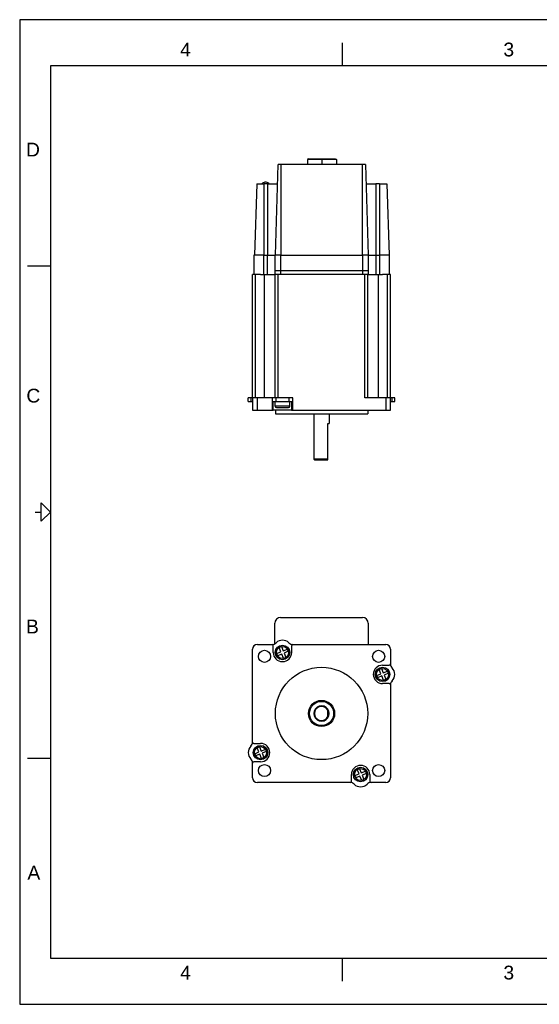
# Model space of a CAD drawing. Extents: x 0 to 21, y 0 to 16.
# Tile 1 of 5: x 0 to 8.4, y 0 to 16. Entities that reach past the tile are written whole.
import ezdxf

# ---------------------------------------------------------------- set-up
doc = ezdxf.new("R2010")
doc.units = 0
doc.header["$MEASUREMENT"] = 0
for name, color, linetype in [('CONTINUOUS', 7, 'CONTINUOUS'), ('TANGENT_EDGES', 7, 'CONTINUOUS'), ('VISIBLE', 7, 'CONTINUOUS')]:
    doc.layers.add(name, color=color, linetype=linetype)

# ---------------------------------------------------------------- blocks, each defined once
blk = doc.blocks.new('BLOCK16')
at = {"layer": 'CONTINUOUS'}
for p, q in [((21, 16), (0, 16)), ((0, 16), (0, 0)), ((5.25, 15.25), (5.25, 15.625)), ((20.5, 15.25), (0.5, 15.25)), ((0.5, 15.25), (0.5, 0.75)), ((0.125, 12), (0.5, 12)), ((0.25, 8), (0.35, 8)), ((0.125, 4), (0.5, 4)), ((0.5, 0.75), (20.5, 0.75)), ((5.25, 0.375), (5.25, 0.75)), ((0, 0), (21, 0))]:
    blk.add_line(p, q, dxfattribs=at)
blk.add_lwpolyline([(0.35, 7.85), (0.35, 8.15), (0.5, 8), (0.5, 8), (0.35, 7.85)], dxfattribs=at)
at = {"layer": 'CONTINUOUS', "char_height": 0.22404, "attachment_point": 4}
for s, insert in [('{\\fArial|b0|i0|c0|p0;\\C7;4}{\\fArial|b0|i0|c0|p0;\\C7;}', (2.609, 15.514)), ('{\\fArial|b0|i0|c0|p0;\\C7;3}{\\fArial|b0|i0|c0|p0;\\C7;}', (7.865, 15.514)), ('{\\fArial|b0|i0|c0|p0;\\C7;D}{\\fArial|b0|i0|c0|p0;\\C7;}', (0.103, 13.889)), ('{\\fArial|b0|i0|c0|p0;\\C7;C}{\\fArial|b0|i0|c0|p0;\\C7;}', (0.109, 9.889)), ('{\\fArial|b0|i0|c0|p0;\\C7;B}{\\fArial|b0|i0|c0|p0;\\C7;}', (0.103, 6.139)), ('{\\fArial|b0|i0|c0|p0;\\C7;A}{\\fArial|b0|i0|c0|p0;\\C7;}', (0.126, 2.139)), ('{\\fArial|b0|i0|c0|p0;\\C7;4}{\\fArial|b0|i0|c0|p0;\\C7;}', (2.609, 0.514)), ('{\\fArial|b0|i0|c0|p0;\\C7;3}{\\fArial|b0|i0|c0|p0;\\C7;}', (7.865, 0.514))]:
    blk.add_mtext(s, dxfattribs=dict(at, insert=insert))

msp = doc.modelspace()

# ---------------------------------------------------------------- linework, layer by layer
at = {"layer": 'TANGENT_EDGES'}
for p, q in [((4.252, 12.173), (4.252, 13.646)), ((4.913, 13.74), (4.913, 13.729)), ((4.913, 13.729), (4.913, 13.646)), ((5.574, 12.173), (5.574, 13.646)), ((3.974, 12.173), (3.974, 13.331)), ((4.033, 12.173), (4.033, 13.331)), ((5.793, 13.331), (5.793, 12.173)), ((5.852, 13.331), (5.852, 12.173)), ((3.964, 12.173), (3.964, 11.861)), ((4.023, 12.173), (4.023, 11.861)), ((4.242, 12.173), (4.242, 11.923)), ((5.574, 12.173), (5.574, 11.923)), ((5.793, 12.173), (5.793, 11.861)), ((5.852, 12.173), (5.852, 11.861)), ((3.836, 9.853), (3.836, 11.861)), ((3.981, 9.853), (3.981, 11.861)), ((4.205, 9.853), (4.205, 11.861)), ((4.242, 11.923), (4.242, 11.861)), ((5.574, 11.923), (5.574, 11.861)), ((5.61, 9.853), (5.61, 11.861)), ((5.835, 9.853), (5.835, 11.861)), ((5.98, 9.853), (5.98, 11.861)), ((3.759, 9.853), (3.759, 9.794)), ((3.865, 9.656), (3.865, 9.853)), ((4.103, 9.853), (4.103, 9.794)), ((4.103, 9.794), (4.103, 9.656)), ((4.168, 9.794), (4.168, 9.853)), ((4.377, 9.853), (4.377, 9.794)), ((4.442, 9.794), (4.442, 9.853)), ((4.442, 9.656), (4.442, 9.794)), ((5.951, 9.853), (5.951, 9.656)), ((6.056, 9.794), (6.056, 9.853)), ((4.391, 9.719), (4.154, 9.719))]:
    msp.add_line(p, q, dxfattribs=at)
for centre in [(4.273, 5.718), (5.9, 5.361), (3.916, 4.09), (5.543, 3.733)]:
    msp.add_circle(centre, 0.0984, dxfattribs=at)
at = {"layer": 'VISIBLE'}
for p, q in [((4.158, 12.173), (4.204, 13.646)), ((4.252, 13.646), (4.204, 13.646)), ((5.574, 13.646), (4.252, 13.646)), ((4.696, 13.74), (4.677, 13.729)), ((4.913, 13.729), (4.677, 13.729)), ((4.677, 13.729), (4.677, 13.646)), ((4.696, 13.74), (4.913, 13.74)), ((4.913, 13.74), (5.129, 13.74)), ((5.149, 13.729), (4.913, 13.729)), ((5.129, 13.74), (5.149, 13.729)), ((5.149, 13.729), (5.149, 13.646)), ((5.622, 13.646), (5.574, 13.646)), ((5.622, 13.646), (5.668, 12.173)), ((3.854, 13.331), (3.818, 12.173)), ((3.854, 13.331), (3.974, 13.331)), ((4.033, 13.331), (3.974, 13.331)), ((4.008, 13.358), (3.988, 13.358)), ((4.033, 13.331), (4.194, 13.331)), ((5.631, 13.331), (5.793, 13.331)), ((5.852, 13.331), (5.793, 13.331)), ((5.852, 13.331), (5.971, 13.331)), ((5.971, 13.331), (6.008, 12.173)), ((3.808, 12.173), (3.808, 11.861)), ((3.964, 12.173), (3.808, 12.173)), ((3.964, 12.173), (3.974, 12.173)), ((3.974, 12.173), (4.023, 12.173)), ((4.023, 12.173), (4.148, 12.173)), ((4.242, 12.173), (4.148, 12.173)), ((4.148, 12.173), (4.148, 11.923)), ((4.242, 12.173), (4.252, 12.173)), ((4.252, 12.173), (5.574, 12.173)), ((5.668, 12.173), (5.574, 12.173)), ((5.668, 12.173), (5.668, 11.923)), ((5.668, 12.173), (5.793, 12.173)), ((5.793, 12.173), (5.852, 12.173)), ((6.008, 12.173), (5.852, 12.173)), ((6.008, 12.173), (6.008, 11.861)), ((3.836, 11.861), (3.786, 11.861)), ((3.786, 9.853), (3.786, 11.861)), ((3.916, 11.861), (3.836, 11.861)), ((3.916, 11.861), (3.964, 11.861)), ((3.964, 11.861), (4.023, 11.861)), ((4.023, 11.861), (4.032, 11.861)), ((4.032, 11.861), (4.148, 11.861)), ((4.148, 11.923), (4.242, 11.923)), ((4.148, 11.923), (4.148, 11.861)), ((4.148, 11.861), (4.148, 11.861)), ((4.148, 11.861), (4.155, 11.861)), ((4.205, 11.861), (4.155, 11.861)), ((4.155, 9.853), (4.155, 11.861)), ((5.61, 11.861), (4.205, 11.861)), ((4.242, 11.923), (5.574, 11.923)), ((5.574, 11.923), (5.668, 11.923)), ((5.66, 11.861), (5.61, 11.861)), ((5.66, 9.853), (5.66, 11.861)), ((5.66, 11.861), (5.668, 11.861)), ((5.668, 11.923), (5.668, 11.861)), ((5.668, 11.861), (5.783, 11.861)), ((5.668, 11.861), (5.668, 11.861)), ((5.783, 11.861), (5.793, 11.861)), ((5.793, 11.861), (5.852, 11.861)), ((5.852, 11.861), (5.899, 11.861)), ((5.98, 11.861), (5.899, 11.861)), ((6.03, 11.861), (5.98, 11.861)), ((6.03, 9.853), (6.03, 11.861)), ((3.759, 9.853), (3.717, 9.853)), ((3.717, 9.794), (3.717, 9.853)), ((3.717, 9.794), (3.759, 9.794)), ((3.786, 9.853), (3.759, 9.853)), ((3.759, 9.794), (3.786, 9.794)), ((3.786, 9.853), (3.786, 9.656)), ((3.865, 9.853), (3.786, 9.853)), ((4.103, 9.853), (3.865, 9.853)), ((4.168, 9.853), (4.103, 9.853)), ((4.103, 9.794), (4.168, 9.794)), ((4.103, 9.794), (4.103, 9.794)), ((4.123, 9.656), (4.123, 9.794)), ((4.154, 9.719), (4.154, 9.794)), ((4.377, 9.853), (4.168, 9.853)), ((4.168, 9.794), (4.377, 9.794)), ((4.442, 9.853), (4.377, 9.853)), ((4.377, 9.794), (4.442, 9.794)), ((4.391, 9.719), (4.391, 9.794)), ((4.422, 9.794), (4.422, 9.656)), ((4.442, 9.794), (4.442, 9.794)), ((5.951, 9.853), (5.61, 9.853)), ((6.03, 9.853), (5.951, 9.853)), ((6.03, 9.656), (6.03, 9.853)), ((6.056, 9.853), (6.03, 9.853)), ((6.03, 9.794), (6.056, 9.794)), ((6.099, 9.853), (6.056, 9.853)), ((6.056, 9.794), (6.099, 9.794)), ((6.099, 9.794), (6.099, 9.853)), ((3.786, 9.656), (3.865, 9.656)), ((3.865, 9.656), (4.103, 9.656)), ((4.103, 9.656), (4.123, 9.656)), ((4.422, 9.656), (4.123, 9.656)), ((4.158, 9.656), (4.158, 9.593)), ((4.174, 9.7), (4.371, 9.7)), ((4.422, 9.656), (4.442, 9.656)), ((4.442, 9.656), (5.951, 9.656)), ((5.658, 9.656), (5.658, 9.593)), ((5.951, 9.656), (6.03, 9.656)), ((4.158, 9.593), (5.658, 9.593)), ((4.783, 9.593), (4.783, 8.856)), ((5.033, 9.593), (5.033, 9.436)), ((5.011, 9.436), (5.033, 9.436)), ((5.011, 8.856), (5.011, 9.436)), ((5.011, 8.856), (4.783, 8.856)), ((4.793, 8.846), (4.783, 8.856)), ((4.793, 8.846), (5.011, 8.846)), ((5.011, 8.846), (5.011, 8.856)), ((4.242, 6.286), (5.574, 6.286)), ((4.148, 5.859), (4.148, 6.192)), ((5.668, 6.192), (5.668, 5.848)), ((3.786, 4.26), (3.786, 5.769)), ((3.865, 5.848), (4.103, 5.848)), ((4.103, 5.848), (4.103, 5.848)), ((4.123, 5.718), (4.123, 5.828)), ((4.247, 5.729), (4.218, 5.798)), ((4.255, 5.813), (4.283, 5.744)), ((4.283, 5.744), (4.352, 5.772)), ((4.422, 5.828), (4.422, 5.718)), ((4.442, 5.848), (4.442, 5.848)), ((4.442, 5.848), (5.951, 5.848)), ((6.03, 5.769), (6.03, 5.53)), ((4.178, 5.7), (4.247, 5.729)), ((4.262, 5.692), (4.193, 5.664)), ((4.291, 5.623), (4.262, 5.692)), ((4.367, 5.736), (4.298, 5.707)), ((4.298, 5.707), (4.327, 5.638)), ((5.874, 5.372), (5.846, 5.441)), ((5.882, 5.456), (5.911, 5.387)), ((5.9, 5.511), (6.01, 5.511)), ((6.03, 5.53), (6.03, 5.53)), ((5.805, 5.343), (5.874, 5.372)), ((5.889, 5.335), (5.82, 5.307)), ((5.918, 5.266), (5.889, 5.335)), ((5.911, 5.387), (5.98, 5.415)), ((5.995, 5.379), (5.926, 5.35)), ((5.926, 5.35), (5.954, 5.281)), ((6.01, 5.211), (5.9, 5.211)), ((6.03, 5.192), (6.03, 5.192)), ((6.03, 5.192), (6.03, 3.682)), ((5.011, 4.777), (5.011, 4.797)), ((5.011, 4.675), (5.011, 4.777)), ((5.011, 4.655), (5.011, 4.675)), ((3.786, 4.26), (3.786, 4.26)), ((3.806, 4.24), (3.916, 4.24)), ((3.89, 4.101), (3.861, 4.17)), ((3.898, 4.185), (3.926, 4.116)), ((3.821, 4.072), (3.89, 4.101)), ((3.905, 4.065), (3.836, 4.036)), ((3.934, 3.996), (3.905, 4.065)), ((3.926, 4.116), (3.995, 4.145)), ((4.01, 4.108), (3.941, 4.08)), ((3.941, 4.08), (3.97, 4.011)), ((3.786, 3.682), (3.786, 3.921)), ((3.786, 3.921), (3.786, 3.921)), ((3.916, 3.941), (3.806, 3.941)), ((5.394, 3.623), (5.394, 3.733)), ((5.448, 3.716), (5.518, 3.744)), ((5.533, 3.708), (5.464, 3.679)), ((5.518, 3.744), (5.489, 3.813)), ((5.525, 3.828), (5.554, 3.759)), ((5.561, 3.639), (5.533, 3.708)), ((5.554, 3.759), (5.623, 3.788)), ((5.638, 3.751), (5.569, 3.723)), ((5.569, 3.723), (5.598, 3.654)), ((5.693, 3.733), (5.693, 3.623)), ((5.374, 3.604), (3.865, 3.604)), ((5.374, 3.604), (5.374, 3.604)), ((5.951, 3.604), (5.713, 3.604)), ((5.713, 3.604), (5.713, 3.604))]:
    msp.add_line(p, q, dxfattribs=at)
for centre, radius in [((4.273, 5.718), 0.118), ((3.98, 5.654), 0.0984), ((5.836, 5.654), 0.0984), ((4.908, 4.726), 0.75), ((5.9, 5.361), 0.118), ((4.908, 4.726), 0.213), ((4.908, 4.726), 0.197), ((3.916, 4.09), 0.118), ((3.98, 3.798), 0.0984), ((5.543, 3.733), 0.118), ((5.836, 3.798), 0.0984)]:
    msp.add_circle(centre, radius, dxfattribs=at)
for centre, radius, start, end in [((3.988, 13.297), 0.061, 90, 146.7436), ((4.008, 13.297), 0.061, 33.2564, 90), ((4.174, 9.719), 0.0197, 180, 270), ((4.371, 9.719), 0.0197, 270, 0), ((4.242, 6.192), 0.0938, 90, 180), ((5.574, 6.192), 0.0938, 0, 90), ((3.865, 5.769), 0.0787, 90, 180), ((4.103, 5.94), 0.0925, 270, 314.3509), ((4.103, 5.828), 0.0197, 0, 90), ((4.273, 5.767), 0.15, 45.6491, 134.3509), ((4.273, 5.718), 0.0965, 100.7469, 124.2984), ((4.273, 5.718), 0.0965, 10.7469, 34.2984), ((4.442, 5.94), 0.0925, 225.6491, 270), ((4.442, 5.828), 0.0197, 90, 180), ((5.951, 5.769), 0.0787, 0, 90), ((4.273, 5.718), 0.15, 180, 0), ((4.273, 5.718), 0.0965, 190.7469, 214.2984), ((4.273, 5.718), 0.0965, 280.7469, 304.2984), ((5.9, 5.361), 0.15, 90, 270), ((5.9, 5.361), 0.0965, 100.7469, 124.2984), ((6.01, 5.53), 0.0197, 270, 0), ((6.122, 5.53), 0.0925, 180, 224.3509), ((5.949, 5.361), 0.15, 315.6491, 44.3509), ((5.9, 5.361), 0.0965, 190.7469, 214.2984), ((5.9, 5.361), 0.0965, 280.7469, 304.2984), ((5.9, 5.361), 0.0965, 10.7469, 34.2984), ((6.01, 5.192), 0.0197, 0, 90), ((6.122, 5.192), 0.0925, 135.6491, 180), ((4.908, 4.726), 0.125, 34.5128, 325.4872), ((4.908, 4.726), 0.115, 26.4077, 333.5923), ((4.908, 4.726), 0.125, 325.4872, 34.5128), ((3.866, 4.09), 0.15, 135.6491, 224.3509), ((3.693, 4.26), 0.0925, 315.6491, 360), ((3.806, 4.26), 0.0197, 180, 270), ((3.916, 4.09), 0.0965, 100.7469, 124.2984), ((3.916, 4.09), 0.15, 270, 90), ((3.916, 4.09), 0.0965, 190.7469, 214.2984), ((3.916, 4.09), 0.0965, 280.7469, 304.2984), ((3.916, 4.09), 0.0965, 10.7469, 34.2984), ((3.693, 3.921), 0.0925, 0, 44.3509), ((3.806, 3.921), 0.0197, 90, 180), ((5.543, 3.733), 0.15, 0, 180), ((3.865, 3.682), 0.0787, 180, 270), ((5.543, 3.733), 0.0965, 190.7469, 214.2984), ((5.543, 3.733), 0.0965, 100.7469, 124.2984), ((5.543, 3.733), 0.0965, 10.7469, 34.2984), ((5.951, 3.682), 0.0787, 270, 0), ((5.374, 3.623), 0.0197, 270, 0), ((5.374, 3.511), 0.0925, 45.6491, 90), ((5.543, 3.684), 0.15, 225.6491, 314.3509), ((5.543, 3.733), 0.0965, 280.7469, 304.2984), ((5.713, 3.511), 0.0925, 90, 134.3509), ((5.713, 3.623), 0.0197, 180, 270)]:
    msp.add_arc(centre, radius, start, end, dxfattribs=at)

# ---------------------------------------------------------------- block references
at = {"layer": 'CONTINUOUS'}
msp.add_blockref('BLOCK16', (0, 0), dxfattribs=at)

doc.saveas('drawing.dxf')
